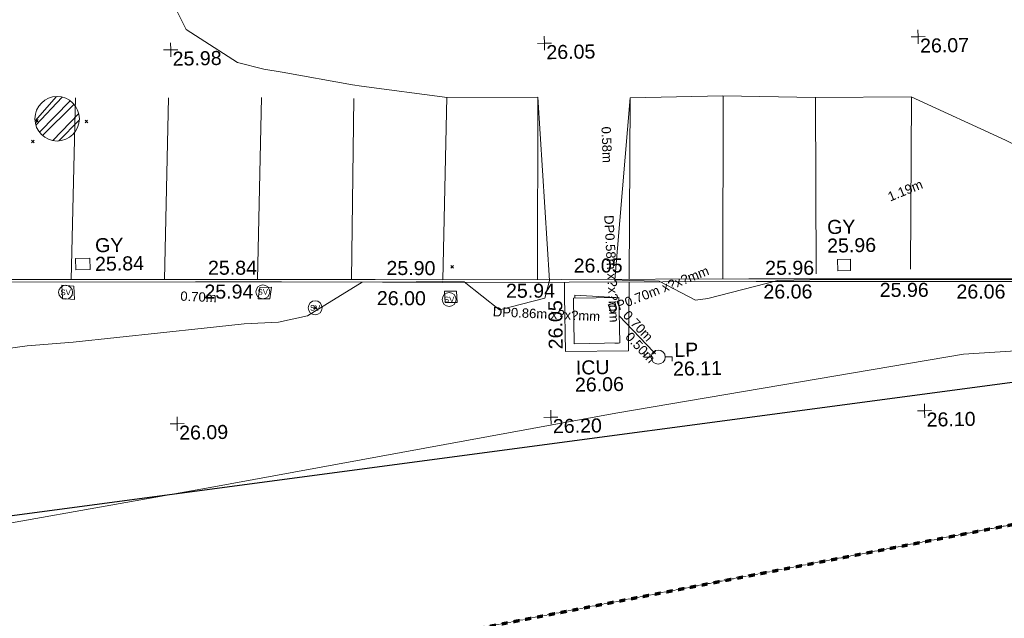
# Model space of a CAD drawing. Header units: millimetres. Extents: x -287732 to 520720, y -88450 to 287754.
# Tile 215 of 256: x 14791 to 41134, y -60301 to -44296. Entities that reach past the tile are written whole.
import ezdxf

# ---------------------------------------------------------------- set-up
doc = ezdxf.new("R2010")
doc.units = ezdxf.units.MM
for name, pattern in [('Dash 1_5mm', [3, 1.5, -1.5]), ('IMPORT-HIDDEN2 _3_', [4762.5, 3175, -1587.5]), ('IMPORT-UG_ELEC_LV_QLB2 _2_', [2700, 1500, -300.0000000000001, 0, -250, 150, -300.0000000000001, 0, -200]), ('IMPORT-UG_ELEC_STREET LIGHTING_QLB2 _2_', [2700, 1500, -300.0000000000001, 0, -250, 150, -300.0000000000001, 0, -200]), ('IMPORT-UG_UNIDENTIFIED_QLA _2_', [2350, 1500, -300.0000000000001, 0, -50, 150, -300.0000000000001, 0, -50])]:
    doc.linetypes.add(name, pattern=pattern)
for name, color, linetype, lineweight, true_color in [('00_TOPO_FURN_LAMP_POST', 7, 'Continuous', 9, 0x666666), ('00_TOPO_SERV_STOP_VALVE', 7, 'Continuous', 9, 0x666666), ('00_UAV_CONCRETE', 9, 'Continuous', 9, 0x808080), ('00_UAV_FORM_LINES', 7, 'Continuous', 9, 0x666666), ('00_UAV_FURN_LAMP_POST', 7, 'Continuous', 9, 0xa50000), ('00_UAV_KERB_BOTTOM', 1, 'Continuous', 9, 0xff0000), ('00_UAV_KERB_TOP', 7, 'Continuous', 9, 0xa500a5), ('00_UAV_LEVEL_SPOT', 7, 'Continuous', 9, 0x666666), ('00_UAV_ROAD_MARKING_WHITE_CONTINUOUS', 7, 'Continuous', 9, 0x999999), ('00_UAV_SERV_GULLY', 7, 'Continuous', 9, 0x5252a5), ('00_UAV_SERV_IC', 5, 'Continuous', 9, 0x0000ff), ('01_DTM_CONTOUR_MNR', 7, 'Continuous', 9, 0xa5a552), ('12333-PUM-2D-U-0001-C01 - Rev2_REVIT IMPORT_dwg', 7, 'Continuous', 9, 0x767676), ('A_RHA_Line', 7, 'Continuous', 9, 0x00a600), ('PUM-CHAMBER EXTENTS', 6, 'IMPORT-HIDDEN2 _3_', 9, 0xff00ff), ('PUM-ELECTRIC-LV-QLB2', 1, 'IMPORT-UG_ELEC_LV_QLB2 _2_', 9, 0xff0000), ('PUM-ELECTRIC-MH', 1, 'Continuous', 9, 0xff0000), ('PUM-ELECTRIC-SL-QLB2', 7, 'IMPORT-UG_ELEC_STREET LIGHTING_QLB2 _2_', 9, 0xff7f7f), ('PUM-SURVEY BOUNDARY_EXTENT', 190, 'Continuous', 25, 0x7f00ff), ('PUM-UNIDENTIFIED UTILITIES-QLA', 7, 'IMPORT-UG_UNIDENTIFIED_QLA _2_', 9, 0x52a500)]:
    doc.layers.add(name, color=color, linetype=linetype, lineweight=lineweight, true_color=true_color)
doc.layers.add('GEN-TEXT', color=7, linetype='Continuous', lineweight=9)
doc.styles.add('Arial_1', font='arial.ttf', dxfattribs={"height": 250})
doc.styles.add('Swis721 Lt BT', font='swissl.ttf', dxfattribs={"height": 399.9999999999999})
doc.styles.add('Swis721 Lt BT_2', font='swissl.ttf', dxfattribs={"height": 375})

# ---------------------------------------------------------------- blocks, each defined once
blk = doc.blocks.new('12333-PUM-2D-U-0001-C01 - Rev2_REVIT IMPORT_dwg_MSL_Lamp_Post_SYM-2077240-Site Location Plan Proposed')
at = {"layer": '00_TOPO_FURN_LAMP_POST', "color": 254, "true_color": 0xcccccc, "flags": 128}
for points in [[(-500.1060478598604, 0), (-1000.212095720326, 0), (-1000.212095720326, 316.7338303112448)], [(500.1060478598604, 0), (1000.21209571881, 0), (1000.21209571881, -316.7338303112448)]]:
    blk.add_lwpolyline(points, dxfattribs=at)
at = {"layer": '00_TOPO_FURN_LAMP_POST', "color": 254, "true_color": 0xcccccc}
blk.add_circle((0, 0), 500.1060478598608, dxfattribs=at)
blk = doc.blocks.new('12333-PUM-2D-U-0001-C01 - Rev2_REVIT IMPORT_dwg_MSL_Sluice_Valve_SYM-2077246-Site Location Plan Proposed')
at = {"layer": '00_TOPO_SERV_STOP_VALVE', "color": 254, "true_color": 0xcccccc}
blk.add_circle((0, 0), 500.0000000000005, dxfattribs=at)
at = {"layer": '00_TOPO_SERV_STOP_VALVE', "insert": (0, 198.9876086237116), "char_height": 399.9999999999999, "width": 785.1100955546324, "attachment_point": 2, "line_spacing_factor": 1.005061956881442, "style": 'Swis721 Lt BT'}
blk.add_mtext('SV', dxfattribs=at)
blk = doc.blocks.new('12333-PUM-2D-U-0001-C01 - Rev2_REVIT IMPORT_dwg_UAV-2077255-Site Location Plan Proposed')
at = {"layer": '00_UAV_LEVEL_SPOT', "color": 254, "true_color": 0xcccccc, "flags": 128}
for points in [[(0, -500.0000000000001), (0, 0), (-500.0000000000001, 0)], [(500.0000000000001, 0), (0, 0), (0, 500.0000000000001)]]:
    blk.add_lwpolyline(points, dxfattribs=at)
blk = doc.blocks.new('12333-PUM-2D-U-0001-C01 - Rev2_REVIT IMPORT_dwg_MGS62954_T2_Galway_ITM_3d_Rev1-2077680-Site Location Plan Proposed')
at = {"layer": '00_UAV_CONCRETE', "color": 254, "true_color": 0xcccccc, "flags": 128}
blk.add_lwpolyline([(533932153.7236225, 725503580.6029773), (533932104.7249327, 725501734.6936797), (533930424.7249327, 725501753.6936798), (533930424.3533885, 725503226.8427451), (533930424.2578651, 725503605.5861042)], dxfattribs=at)
at = {"layer": '00_UAV_FORM_LINES', "color": 254, "true_color": 0xcccccc, "flags": 128}
blk.add_lwpolyline([(533892292.9647209, 725491544.5024223), (533893029.9865001, 725491782.0060003), (533896429.9865002, 725493957.0060003), (533897740.9865002, 725494819.0060003), (533898691.9865001, 725495219.0060003), (533900316.5495002, 725495866.014), (533903698.5495002, 725495954.0140003), (533912696.5495003, 725496981.0140002), (533920852.5495002, 725498281.0140003), (533931737.7249999, 725500079.6935002), (533941064.7250001, 725501493.6935002), (533944284.7250001, 725501640.6935002), (533950868.7250001, 725502585.6935004), (533951666.725, 725502740.6935004), (533952812.7250002, 725503073.6935003), (533955028.7250001, 725503937.6935003), (533956273.7250001, 725504395.6935003), (533960712.5365001, 725504931.8525002)], dxfattribs=at)
at = {"layer": '00_UAV_KERB_BOTTOM', "color": 254, "true_color": 0xcccccc, "flags": 128}
blk.add_lwpolyline([(533944738.7249328, 725503445.6936797), (533940357.6482238, 725503522.0584772), (533936993.7249328, 725503580.6936798), (533935358.3411875, 725503604.3177379), (533930358.8934431, 725503676.5376343), (533927163.7249328, 725503722.6936798), (533925359.9329818, 725503760.047322), (533922855.4030231, 725503811.9121253), (533920361.2720634, 725503854.3459326), (533915362.0452902, 725503939.4000967)], dxfattribs=at)
at = {"layer": '00_UAV_KERB_TOP', "color": 254, "true_color": 0xcccccc, "flags": 128}
blk.add_lwpolyline([(533944737.8670809, 725503375.6979996), (533940553.531209, 725503448.6334859), (533936992.6094096, 725503510.7024908), (533935554.2324122, 725503531.4806734), (533930554.7846673, 725503603.7005695), (533927162.4947398, 725503652.7041472), (533925555.7709611, 725503685.9768232), (533922854.0829949, 725503741.9244534), (533920557.1545753, 725503781.003162), (533915557.9278019, 725503866.0573264)], dxfattribs=at)
at = {"layer": '00_UAV_ROAD_MARKING_WHITE_CONTINUOUS', "color": 254, "true_color": 0xcccccc}
for p, q in [((533917431.7249328, 725508757.6936797), (533917235.3988556, 725503907.5278633)), ((533919920.7249327, 725508713.6936797), (533919724.6991159, 725503865.1762431)), ((533922213.8765227, 725503822.8267127), (533922405.7249325, 725508683.6936793)), ((533924876.7249327, 725508609.6936798), (533924726.3205959, 725503773.1684191)), ((533927366.724933, 725508600.69368), (533927177.2887352, 725503722.4977431)), ((533929803.7249326, 725508557.6936798), (533929706.6453579, 725503685.9597325)), ((533932157.1885187, 725503650.5602283), (533932270.7249328, 725508495.6936799)), ((533934754.7249326, 725508505.6936797), (533934665.8495618, 725503614.3211772)), ((533937230.7249328, 725508422.6936798), (533937160.724933, 725503710.6936798)), ((533939794.7249328, 725508400.6936796), (533939684.7249329, 725503786.6936796))]:
    blk.add_line(p, q, dxfattribs=at)
at = {"layer": '00_UAV_SERV_GULLY', "color": 254, "true_color": 0xcccccc}
for p, q in [((533917359.9000002, 725504467.2000002), (533917740.9000001, 725504467.2000002)), ((533917359.9000002, 725504467.2000002), (533917359.9000001, 725504162.4)), ((533917740.9000001, 725504467.2000002), (533917740.9000001, 725504162.4000002)), ((533917359.9000001, 725504162.4), (533917740.9000001, 725504162.4000002)), ((533937743.4000002, 725504086.2000002), (533938086.3000002, 725504086.2000002)), ((533937743.4000002, 725504086.2000002), (533937743.4000001, 725503781.4000002)), ((533938086.3000002, 725504086.2000002), (533938086.3000001, 725503781.4000002)), ((533937743.4000001, 725503781.4000002), (533938086.3000001, 725503781.4000002))]:
    blk.add_line(p, q, dxfattribs=at)
at = {"layer": '00_UAV_SERV_IC', "color": 254, "true_color": 0xcccccc}
for p, q in [((533931876.0000001, 725503171.8000002), (533930656.8000001, 725503171.8000002)), ((533930656.8000001, 725501952.6000001), (533930656.8000001, 725503171.8000002)), ((533931876.0000001, 725503171.8000002), (533931876.0000001, 725501952.6000001)), ((533931876.0000001, 725501952.6000001), (533930656.8000001, 725501952.6000001))]:
    blk.add_line(p, q, dxfattribs=at)
at = {"layer": '01_DTM_CONTOUR_MNR', "color": 254, "true_color": 0xcccccc, "flags": 128}
blk.add_lwpolyline([(533914657.6679742, 725501989.2218124), (533916021.7808701, 725502149.9881171), (533917255.4388015, 725502232.2381471), (533920762.4391893, 725502547.1081082), (533921842.6227903, 725502641.043044), (533922760.9722224, 725502671.6666671), (533923537.1960298, 725502823.7386271), (533925010.0000001, 725503700.0000002), (533926461.752149, 725503684.4813755), (533927160.0000001, 725503679.0000001), (533927744.4836692, 725503659.1683713), (533928671.1377218, 725502892.1809301), (533929896.2375063, 725503181.1256872), (533930023.0912601, 725503654.7221116), (533929800.0000001, 725508560.0000002), (533927370.0000001, 725508600), (533925091.5651854, 725508936.3124045), (533924848.9198056, 725508978.9083953), (533922971.4672557, 725509346.7423662), (533922478.7493688, 725509441.9721706), (533921782.2460271, 725509628.7645273), (533920426.4569234, 725510534.6324774), (533919997.544131, 725511439.7203294)], dxfattribs=at)
blk.add_lwpolyline([(533947443.649527, 725504196.6388317), (533947450.0000001, 725505760), (533946229.5341005, 725505667.6058018), (533944840, 725505140.0000001), (533943190.362658, 725506725.9339417), (533942290.0000001, 725507190.0000002), (533939790.0000001, 725508400.0000001), (533937230, 725508420.0000001), (533934750, 725508510), (533932270.0000001, 725508500), (533931773.3333334, 725503641.1111113), (533932155.8486181, 725503620.9403267), (533932955.4491099, 725503589.58868), (533933923.9565009, 725503064.2561176), (533934249.1380413, 725503102.9547051), (533936135.0025967, 725503546.8533366), (533936990.0000001, 725503553.790883), (533942470.3571429, 725503467.5714287), (533944740, 725503435.6904763), (533946637.1728527, 725503415.3950161), (533947430.5000001, 725503419.5000001)], close=True, dxfattribs=at)
at = {"xscale": 0.375, "yscale": 0.375, "zscale": 0.375}
for name, p in [('12333-PUM-2D-U-0001-C01 - Rev2_REVIT IMPORT_dwg_UAV-2077255-Site Location Plan Proposed', (533920000.0000001, 725510000)), ('12333-PUM-2D-U-0001-C01 - Rev2_REVIT IMPORT_dwg_UAV-2077255-Site Location Plan Proposed', (533930000.0000001, 725510000)), ('12333-PUM-2D-U-0001-C01 - Rev2_REVIT IMPORT_dwg_UAV-2077255-Site Location Plan Proposed', (533940000.0000001, 725510000)), ('12333-PUM-2D-U-0001-C01 - Rev2_REVIT IMPORT_dwg_MSL_Sluice_Valve_SYM-2077246-Site Location Plan Proposed', (533917077.5495442, 725503566.0142176)), ('12333-PUM-2D-U-0001-C01 - Rev2_REVIT IMPORT_dwg_MSL_Sluice_Valve_SYM-2077246-Site Location Plan Proposed', (533922352.5495442, 725503486.0142176)), ('12333-PUM-2D-U-0001-C01 - Rev2_REVIT IMPORT_dwg_MSL_Sluice_Valve_SYM-2077246-Site Location Plan Proposed', (533927333.5495442, 725503195.0142179)), ('12333-PUM-2D-U-0001-C01 - Rev2_REVIT IMPORT_dwg_MSL_Sluice_Valve_SYM-2077246-Site Location Plan Proposed', (533923745.5495443, 725503036.0142177)), ('12333-PUM-2D-U-0001-C01 - Rev2_REVIT IMPORT_dwg_MSL_Lamp_Post_SYM-2077240-Site Location Plan Proposed', (533932898.4961414, 725501558.6509308)), ('12333-PUM-2D-U-0001-C01 - Rev2_REVIT IMPORT_dwg_UAV-2077255-Site Location Plan Proposed', (533920000.0000001, 725500000.0000001)), ('12333-PUM-2D-U-0001-C01 - Rev2_REVIT IMPORT_dwg_UAV-2077255-Site Location Plan Proposed', (533930000.0000001, 725500000.0000001)), ('12333-PUM-2D-U-0001-C01 - Rev2_REVIT IMPORT_dwg_UAV-2077255-Site Location Plan Proposed', (533940000.0000001, 725500000.0000001))]:
    blk.add_blockref(name, p, dxfattribs=at)
at = {"layer": '00_UAV_CONCRETE', "color": 251, "true_color": 0x666666, "insert": (533929973.9703434, 725501814.3944517), "char_height": 375, "width": 1495.902363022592, "attachment_point": 1, "rotation": 89.67421470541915, "line_spacing_factor": 1.005061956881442, "style": 'Swis721 Lt BT_2'}
blk.add_mtext('26.05', dxfattribs=at)
at = {"layer": '00_UAV_FURN_LAMP_POST', "color": 251, "true_color": 0x666666, "char_height": 375, "attachment_point": 1, "line_spacing_factor": 1.005061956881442, "style": 'Swis721 Lt BT_2'}
for s, insert, width in [('LP', (533933331.2883023, 725501927.6951696), 707.5855621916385), ('26.11', (533933288.5434754, 725501425.7812517), 1495.902363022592)]:
    blk.add_mtext(s, dxfattribs=dict(at, insert=insert, width=width))
at = {"layer": '00_UAV_KERB_BOTTOM', "color": 251, "true_color": 0x666666, "char_height": 375, "width": 1495.902363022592, "attachment_point": 1, "line_spacing_factor": 1.005061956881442, "style": 'Swis721 Lt BT_2'}
for s, insert, rotation in [('25.84', (533920899.7471034, 725504344.3296847), 359.0252943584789), ('25.90', (533925674.0668049, 725504254.4037127), 358.81366574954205), ('25.96', (533935803.4232697, 725504080.8275801), 359.1723870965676), ('25.94', (533928860.2771583, 725503589.2800182), 359.1723870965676), ('25.96', (533938858.7693389, 725503438.7644241), 359.00140128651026)]:
    blk.add_mtext(s, dxfattribs=dict(at, insert=insert, rotation=rotation))
at = {"layer": '00_UAV_KERB_TOP', "color": 251, "true_color": 0x666666, "char_height": 375, "width": 1495.902363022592, "attachment_point": 1, "line_spacing_factor": 1.005061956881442, "style": 'Swis721 Lt BT_2'}
for s, insert, rotation in [('26.05', (533930680.7860058, 725504230.5772507), 359.17238709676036), ('25.94', (533920792.523936, 725503706.4946373), 359.02529435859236), ('26.00', (533925403.8806354, 725503453.0176141), 358.81366574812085), ('26.06', (533935745.9712216, 725503447.6566141), 359.17238710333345), ('26.06', (533940910.6538825, 725503358.0618615), 359.00140128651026)]:
    blk.add_mtext(s, dxfattribs=dict(at, insert=insert, rotation=rotation))
at = {"layer": '00_UAV_LEVEL_SPOT', "char_height": 375, "width": 1495.902363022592, "attachment_point": 1, "line_spacing_factor": 1.005061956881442, "style": 'Swis721 Lt BT_2'}
for s, insert in [('25.98', (533920048.475159, 725509946.7845222)), ('26.05', (533930048.475159, 725509946.7845222)), ('26.07', (533940048.475159, 725509946.7845222)), ('26.09', (533920048.475159, 725499946.7845223)), ('26.20', (533930048.475159, 725499946.7845223)), ('26.10', (533940048.475159, 725499946.7845223))]:
    blk.add_mtext(s, dxfattribs=dict(at, insert=insert))
at = {"layer": '00_UAV_SERV_GULLY', "color": 251, "true_color": 0x666666, "char_height": 375, "attachment_point": 1, "line_spacing_factor": 1.005061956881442, "style": 'Swis721 Lt BT_2'}
for s, insert, width in [('GY', (533937478.5342688, 725505142.3801472), 821.5590755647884), ('GY', (533917887.0055069, 725504996.4127133), 821.5590755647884), ('25.96', (533937467.9382915, 725504644.6934284), 1495.902363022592), ('25.84', (533917876.4095296, 725504498.7259946), 1495.902363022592)]:
    blk.add_mtext(s, dxfattribs=dict(at, insert=insert, width=width))
at = {"layer": '00_UAV_SERV_IC', "color": 251, "true_color": 0x666666, "char_height": 375, "attachment_point": 1, "line_spacing_factor": 1.005061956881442, "style": 'Swis721 Lt BT_2'}
for s, insert, width in [('ICU', (533930689.1442895, 725501502.7771791), 1021.012723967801), ('26.06', (533930657.4844307, 725501044.0189234), 1495.902363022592)]:
    blk.add_mtext(s, dxfattribs=dict(at, insert=insert, width=width))
blk = doc.blocks.new('12333-PUM-2D-U-0001-C01 - Rev2_REVIT IMPORT_dwg-1620468-Site Location Plan Proposed')
at = {"layer": 'PUM-CHAMBER EXTENTS', "true_color": 0xffaaff}
h = blk.add_hatch(dxfattribs=at)
h.set_pattern_fill('FP_3', color=211, style=0, pattern_type=2)
h.set_pattern_definition([(45, (-533641079.65, -725615854.3560001), (-265.1650429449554, 265.1650429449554), []), (45, (-533640902.873, -725615854.3560001), (-265.1650429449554, 265.1650429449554), [])])
h.paths.add_polyline_path([(275851.3501528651, -108240.8467326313), (275936.0972947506, -108234.7854974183), (276076.6072037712, -108195.2832751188), (276098.7258690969, -108187.0334394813), (276173.2966527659, -108146.3147109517), (276241.313534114, -108095.3979113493), (276301.3918855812, -108035.3195598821), (276352.3086851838, -107967.3026785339), (276393.0274137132, -107892.7318948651), (276422.7191552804, -107813.1252549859), (276440.7794716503, -107730.1033205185), (276443.1576115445, -107593.8597772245), (276440.7794716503, -107560.6090367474), (276422.7191552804, -107477.5871022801), (276363.1997300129, -107343.3551381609), (276352.3086851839, -107323.4096787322), (276255.1690554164, -107209.1699672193), (276241.3135341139, -107195.3144459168), (276173.2966527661, -107144.3976463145), (276098.7258690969, -107103.6789177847), (276019.1192292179, -107073.9871762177), (275872.1128850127, -107051.3506045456), (275787.2057857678, -107054.453320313), (275766.6030109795, -107055.9268598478), (275623.0083787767, -107096.5796244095), (275603.9744366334, -107103.6789177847), (275479.1581297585, -107182.0109738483), (275415.1639414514, -107241.5372760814), (275361.8991381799, -107308.0374348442), (275350.3916205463, -107323.4096787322), (275286.1255410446, -107461.1133535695), (275279.9811504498, -107477.5871022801), (275261.9208340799, -107560.6090367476), (275255.8595988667, -107645.356178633), (275274.5593532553, -107788.2016555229), (275279.9811504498, -107813.1252549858), (275309.6728920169, -107892.731894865), (275350.3916205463, -107967.3026785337), (275445.9452883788, -108079.9564281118), (275461.3867716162, -108095.3979113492), (275529.4036529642, -108146.3147109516), (275667.1073278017, -108210.5807904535), (275751.8163767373, -108231.5688620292), (275766.6030109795, -108234.7854974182)])
at = {"layer": 'GEN-TEXT', "color": 253, "true_color": 0xaaaaaa}
for p, q in [((275275.9948137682, -107730.7115177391), (275346.7054918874, -107660.0008396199)), ((275346.7054918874, -107730.7115177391), (275275.9948137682, -107660.0008396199)), ((276595.9948138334, -107765.7115177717), (276666.7054919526, -107695.0008396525)), ((276666.7054919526, -107765.7115177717), (276595.9948138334, -107695.0008396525)), ((275155.9948137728, -108279.7115177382), (275226.7054918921, -108209.000839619)), ((275226.7054918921, -108279.7115177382), (275155.9948137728, -108209.000839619)), ((286314.9948138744, -111824.7115177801), (286385.7054919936, -111754.0008396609)), ((286385.7054919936, -111824.7115177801), (286314.9948138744, -111754.0008396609)), ((282629.3262949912, -112855.4247622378), (282700.0369731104, -112784.7140841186)), ((282700.0369731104, -112855.4247622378), (282629.3262949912, -112784.7140841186)), ((291674.9948138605, -114207.7115176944), (291745.7054919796, -114137.0008395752)), ((291745.7054919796, -114207.7115176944), (291674.9948138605, -114137.0008395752))]:
    blk.add_line(p, q, dxfattribs=at)
at = {"layer": 'PUM-CHAMBER EXTENTS', "color": 211, "linetype": 'Continuous', "true_color": 0xffaaff}
blk.add_circle((275851.3501528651, -107645.3561786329), 595.490554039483, dxfattribs=at)
at = {"layer": 'PUM-ELECTRIC-MH', "color": 21, "true_color": 0xffaaaa}
for p, q in [((290797.3501528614, -112688.3561786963), (290796.3501528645, -112724.2385314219)), ((290763.3501527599, -113908.3561787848), (290668.6160051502, -113901.7561786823))]:
    blk.add_line(p, q, dxfattribs=at)
at = {"layer": 'PUM-ELECTRIC-MH', "color": 21, "true_color": 0xffaaaa, "flags": 128}
blk.add_lwpolyline([(289618.2265462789, -112682.5561786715), (289620.3501528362, -112606.3561786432), (290714.0989331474, -112682.5561786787)], dxfattribs=at)
at = {"layer": 'PUM-ELECTRIC-SL-QLB2', "color": 254, "true_color": 0xffd4d4}
blk.add_line((290796.3501528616, -113175.9440635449), (291694.0790467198, -114155.6898968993), dxfattribs=at)
at = {"layer": 'PUM-SURVEY BOUNDARY_EXTENT', "color": 201, "true_color": 0xd4aaff, "flags": 128}
blk.add_lwpolyline([(251211.6910831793, -124402.8806537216), (251950.3366529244, -124072.3501786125), (259236.899652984, -119988.3421786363), (323873.886652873, -112519.5036786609), (334939.8866528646, -105532.50367858), (357849.7436529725, -103776.6746786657), (392539.5243464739, -99127.03862437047), (407226.7671178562, -92450.31301409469), (410396.7436529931, -84599.67467864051), (409217.7436529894, -80397.67467870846), (407087.7436529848, -76496.67467863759), (402380.7436529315, -67043.67467865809), (394608.7436529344, -62224.67467864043), (368049.4024129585, -53126.32352020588), (367730.8400789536, -51270.21278599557)], dxfattribs=at)
at = {"layer": 'PUM-UNIDENTIFIED UTILITIES-QLA', "color": 9, "true_color": 0xc5e1aa, "flags": 128}
for points in [[(275912.350152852, -112448.3561787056), (275900.3501528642, -112094.3561786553), (276223.350152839, -112127.3561787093), (276235.3501528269, -112481.3561786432)], [(281143.3501528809, -112552.3561786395), (281192.35015288, -112247.3561787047), (281506.3501528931, -112249.3561786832), (281457.350152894, -112554.3561786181)], [(286146.350152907, -112739.3561786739), (286134.3501529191, -112434.3561786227), (286453.3501529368, -112442.3561786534), (286465.3501530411, -112747.3561785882)]]:
    blk.add_lwpolyline(points, close=True, dxfattribs=at)
blk.add_blockref('12333-PUM-2D-U-0001-C01 - Rev2_REVIT IMPORT_dwg_MGS62954_T2_Galway_ITM_3d_Rev1-2077680-Site Location Plan Proposed', (-533641079.6498471, -725615854.3561786))
at = {"layer": 'PUM-ELECTRIC-LV-QLB2', "char_height": 250, "attachment_point": 2, "line_spacing_factor": 0.9417779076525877, "style": 'Arial_1'}
for s, insert, width, rotation in [('0.58m', (290667.5313948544, -108592.3933047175), 1160.025439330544, 271.31389302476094), ('1.19m', (298458.352670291, -109839.7470679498), 1160.025439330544, 21.273493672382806), ('DP0.58m x?x?mm', (290738.9138425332, -111909.2673005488), 3428.043514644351, 271.9990167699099), ('DP0.70m x?x?mm', (291809.0873569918, -112378.7793687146), 3428.043514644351, 20.52311338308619), ('0.70m', (279557.6704992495, -112345.7578982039), 1160.025439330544, 356.41897304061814), ('DP0.86m x?x?mm', (288857.654104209, -112969.0040563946), 3428.043514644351, 356.41897304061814)]:
    blk.add_mtext(s, dxfattribs=dict(at, insert=insert, width=width, rotation=rotation))
at = {"layer": 'PUM-ELECTRIC-SL-QLB2', "char_height": 250, "width": 1160.025439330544, "attachment_point": 2, "rotation": 312.49864081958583, "line_spacing_factor": 0.9417779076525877, "style": 'Arial_1'}
for s, insert in [('0.70m', (291387.0009970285, -113369.4804032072)), ('0.50m', (291439.5951929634, -113948.0165575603))]:
    blk.add_mtext(s, dxfattribs=dict(at, insert=insert))

msp = doc.modelspace()

# ---------------------------------------------------------------- linework, layer by layer
at = {"layer": 'A_RHA_Line', "color": 30, "linetype": 'Dash 1_5mm', "lineweight": 70, "true_color": 0xff8000}
msp.add_line((-1495.001068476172, -66121.34774566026), (142564.3754142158, -38119.04161076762), dxfattribs=at)
msp.add_line((-1495.001068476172, -66121.34774566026), (142564.3754142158, -38119.04161076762), dxfattribs=at)

# ---------------------------------------------------------------- block references
at = {"layer": '12333-PUM-2D-U-0001-C01 - Rev2_REVIT IMPORT_dwg', "color": 254, "linetype": 'IMPORT-UG_ELEC_STREET LIGHTING_QLB2 _2_', "true_color": 0xffd4d4, "rotation": 0.9999999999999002}
msp.add_blockref('12333-PUM-2D-U-0001-C01 - Rev2_REVIT IMPORT_dwg-1620468-Site Location Plan Proposed', (-261895.0770586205, 55869.5817132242), dxfattribs=at)

doc.saveas('drawing.dxf')
